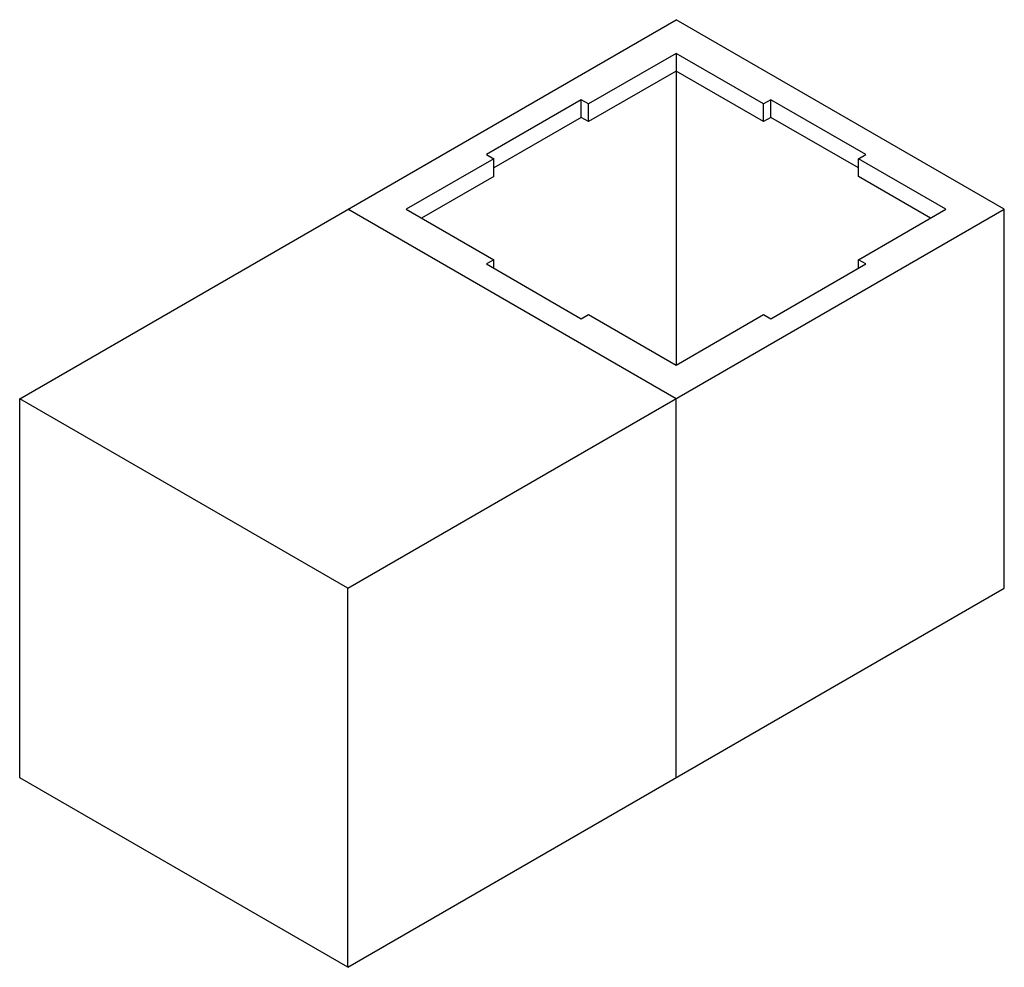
# Paper-space layout '_Isometric' of a CAD drawing. Header units: millimetres. Extents: x -687 to 268, y 34 to 952.
import ezdxf

# ---------------------------------------------------------------- set-up
doc = ezdxf.new("R2010")
doc.units = ezdxf.units.MM

psp = doc.layouts.new('_Isometric')

# ---------------------------------------------------------------- linework, layer by layer
at = {"color": 7, "linetype": 'Continuous', "lineweight": 25}
for p, q in [((-686.84, 584.85), (-50.44, 952.23)), ((267.76, 768.54), (-50.44, 952.23)), ((-50.44, 919.57), (-135.29, 870.59)), ((34.41, 870.59), (-50.44, 919.57)), ((-50.44, 919.57), (-50.44, 617.5)), ((-50.44, 902.43), (-135.29, 853.44)), ((34.41, 853.44), (-50.44, 902.43)), ((-142.36, 874.67), (-234.29, 821.61)), ((-135.29, 870.59), (-142.36, 874.67)), ((-142.36, 857.53), (-142.36, 874.67)), ((-135.29, 853.44), (-135.29, 870.59)), ((41.48, 874.67), (34.41, 870.59)), ((34.41, 853.44), (34.41, 870.59)), ((133.41, 821.61), (41.48, 874.67)), ((41.48, 857.53), (41.48, 874.67)), ((-142.36, 857.53), (-227.22, 808.54)), ((-135.29, 853.44), (-142.36, 857.53)), ((41.48, 857.53), (34.41, 853.44)), ((126.34, 808.54), (41.48, 857.53)), ((-234.29, 821.61), (-227.22, 817.52)), ((126.34, 817.52), (133.41, 821.61)), ((-227.22, 817.52), (-312.07, 768.54)), ((-227.22, 800.38), (-227.22, 817.52)), ((211.19, 768.54), (126.34, 817.52)), ((126.34, 800.38), (126.34, 817.52)), ((-227.22, 800.38), (-297.22, 759.97)), ((196.34, 759.97), (126.34, 800.38)), ((-368.64, 401.16), (267.76, 768.54)), ((-50.44, 584.85), (-368.64, 768.54)), ((-312.07, 768.54), (-227.22, 719.55)), ((126.34, 719.55), (211.19, 768.54)), ((267.76, 401.1), (267.76, 768.54)), ((-227.22, 719.55), (-234.29, 715.47)), ((-227.22, 711.39), (-227.22, 719.55)), ((133.41, 715.47), (126.34, 719.55)), ((126.34, 711.39), (126.34, 719.55)), ((-234.29, 715.47), (-142.36, 662.41)), ((41.48, 662.41), (133.41, 715.47)), ((-142.36, 662.41), (-135.29, 666.49)), ((-135.29, 666.49), (-50.44, 617.5)), ((-50.44, 617.5), (34.41, 666.49)), ((34.41, 666.49), (41.48, 662.41)), ((-368.64, 401.16), (-686.84, 584.85)), ((-686.84, 217.4), (-686.84, 584.85)), ((-50.44, 217.4), (-50.44, 584.85)), ((-368.64, 33.71), (-368.64, 401.16)), ((-368.64, 33.71), (267.76, 401.1)), ((-368.64, 33.71), (-686.84, 217.4))]:
    psp.add_line(p, q, dxfattribs=at)

doc.saveas('drawing.dxf')
